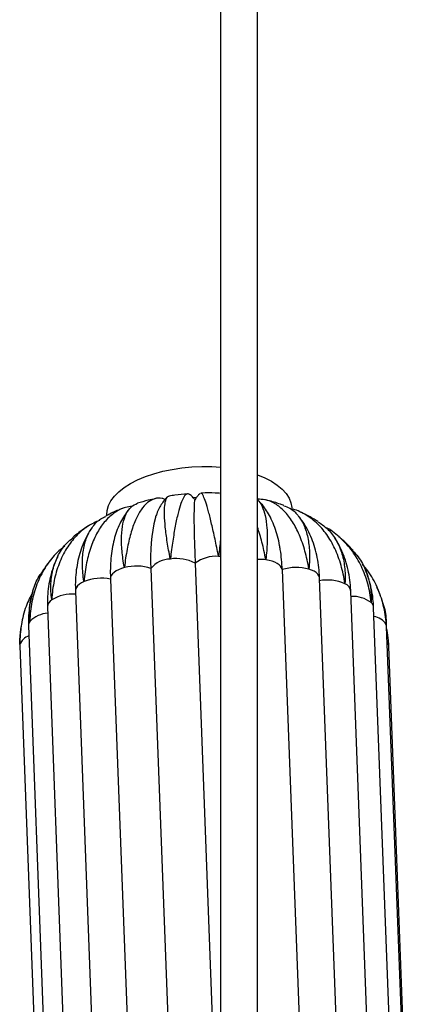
# Paper-space layout '_Trimétrica' of a CAD drawing. Header units: millimetres. Extents: x -318 to 318, y -356 to 1357.
# Tile 7 of 7: x -71 to 56, y 181 to 501. Entities that reach past the tile are written whole.
import ezdxf

# ---------------------------------------------------------------- set-up
doc = ezdxf.new("R2010")
doc.units = ezdxf.units.MM

psp = doc.layouts.new('_Trimétrica')

# ---------------------------------------------------------------- linework, layer by layer
at = {"color": 7, "linetype": 'Continuous', "lineweight": 25}
for p, q in [((-6, 1353.6), (-6, 67.85)), ((6, 67.85), (6, 1353.6)), ((-14.86, 345.54), (-13.75, 345.61)), ((-6.13, 346.78), (-6, 346.51)), ((-42.83, 339.85), (-42.82, 339.65)), ((32.81, 332.38), (32.37, 332.74)), ((-14.23, 324.17), (-6.98, 131.82)), ((-28.53, 322.45), (-21.29, 130.11)), ((14.02, 322.1), (21.27, 129.75)), ((-41.66, 319.03), (-34.41, 126.68)), ((33.4, 126.86), (26.15, 319.2)), ((-53.02, 315.11), (-45.78, 122.77)), ((43.5, 122.75), (36.25, 315.1)), ((-62.08, 309.95), (-54.84, 117.61)), ((50.91, 117.46), (43.66, 309.8)), ((-70.34, 305.18), (-70.42, 304.7)), ((-68.22, 303.91), (-60.97, 111.57)), ((55.12, 111.33), (47.88, 303.67)), ((-70.99, 300.22), (-71.01, 297.39)), ((-71.01, 297.39), (-63.77, 105.05)), ((55.86, 104.78), (48.61, 297.13))]:
    psp.add_line(p, q, dxfattribs=at)
at = {"color": 8, "linetype": 'Continuous', "lineweight": 25}
for p, q in [((-6, 326.36), (-6.61, 326.38)), ((-70.99, 297.76), (-71.01, 297.39))]:
    psp.add_line(p, q, dxfattribs=at)
at = {"color": 7, "linetype": 'Continuous', "lineweight": 25, "flags": 128}
for points in [[(-42.83, 339.85), (-42.73, 341.29), (-42.29, 342.86), (-41.51, 344.41), (-40.39, 345.92), (-38.95, 347.38), (-37.2, 348.75), (-35.17, 350.04), (-32.87, 351.22), (-30.34, 352.28), (-27.61, 353.2), (-24.7, 353.99), (-21.65, 354.62), (-18.5, 355.09), (-15.28, 355.39), (-12.04, 355.53), (-8.8, 355.5), (-6, 355.33)], [(6, 352.82), (8.35, 351.87), (10.52, 350.76), (12.41, 349.53), (14.01, 348.21), (15.3, 346.8), (16.25, 345.32), (16.86, 343.8), (17.12, 342.24), (17.13, 342.11)], [(-14.32, 344.64), (-14.39, 344.43), (-14.47, 343.81), (-14.53, 342.85), (-14.57, 341.54), (-14.59, 339.9), (-14.59, 337.95), (-14.56, 335.7), (-14.51, 333.17), (-14.43, 330.39), (-14.34, 327.38), (-14.23, 324.17)], [(14.02, 322.1), (13.84, 322.64), (13.5, 323.16), (13, 323.64), (12.37, 324.09), (11.6, 324.48), (10.73, 324.8), (9.76, 325.07), (8.71, 325.26)], [(-37.12, 322.73), (-38.11, 322.43), (-39.01, 322.06), (-39.81, 321.64), (-40.47, 321.17), (-41, 320.66), (-41.38, 320.13), (-41.6, 319.58), (-41.66, 319.03)]]:
    psp.add_lwpolyline(points, dxfattribs=at)
at = {"color": 8, "linetype": 'Continuous', "lineweight": 25, "flags": 128}
for points in [[(26.15, 319.2), (26.1, 319.56), (25.89, 320.1), (25.52, 320.62), (25.01, 321.1), (24.35, 321.53), (23.56, 321.91), (22.67, 322.23)], [(-50.23, 318.21), (-51.05, 317.79), (-51.73, 317.33), (-52.29, 316.83), (-52.69, 316.3), (-52.94, 315.75), (-53.03, 315.2), (-53.02, 315.11)], [(47.88, 303.67), (47.87, 303.77), (47.74, 304.31)]]:
    psp.add_lwpolyline(points, dxfattribs=at)
at = {"color": 7, "linetype": 'Continuous', "lineweight": 25}
for centre, radius, start, end in [((24.33, 326.22), 52.99, 166.1054, 184.0737), ((-7.32, 314.61), 11.8, 86.5683, 125.8552), ((-39.78, 320.33), 53.83, 1.8844, 8.8467), ((-33.29, 308.24), 14.99, 71.509, 104.8178), ((-22.15, 317.34), 8.18, 90.6283, 141.3012), ((-20.23, 312.98), 12.7, 61.7598, 99.0986), ((18.57, 307.48), 15.31, 74.4522, 107.281), ((-44.57, 304.21), 15.1, 78.8906, 112.0299), ((28.67, 304.96), 13.75, 65.7204, 101.0606)]:
    psp.add_arc(centre, radius, start, end, dxfattribs=at)
at = {"color": 8, "linetype": 'Continuous', "lineweight": 25}
for centre, radius, start, end in [((6.53, 309.54), 15.87, 82.1041, 91.9063), ((33.14, 314.58), 3.15, 9.5664, 67.9529), ((-53.94, 301.26), 12.9, 85.7782, 121.5501), ((36.8, 303.23), 10.17, 53.3529, 92.767), ((-59.31, 309.84), 2.78, 119.7631, 177.7263), ((41.3, 309.62), 2.36, 4.4368, 48.2935), ((-61.36, 298.96), 9.01, 94.1478, 135.3946), ((42.8, 301.01), 5.94, 33.7911, 80.6175), ((-66.04, 303.95), 2.18, 142.4318, 181.0538), ((-66.81, 296.31), 4.43, 106.845, 160.8052), ((46.38, 296.98), 2.24, 3.7854, 40.8056)]:
    psp.add_arc(centre, radius, start, end, dxfattribs=at)
at = {"color": 7, "linetype": 'Continuous', "lineweight": 25}
for points, knots in [([(-23.97, 344.83), (-24.29, 344.97), (-25.46, 345.49), (-27.39, 345.21), (-29.69, 343.99), (-31.77, 341.63), (-33.61, 338.23), (-35.13, 333.92), (-36.33, 328.76), (-36.9, 324.86), (-37.12, 322.77), (-37.12, 322.73)], [0, 0, 0, 0, 0.050782, 0.187446, 0.32031, 0.457029, 0.59016, 0.727169, 0.860296, 0.99729, 1, 1, 1, 1]), ([(-23.16, 345.65), (-23.41, 345.41), (-24.09, 344.77), (-24.99, 343.55), (-25.92, 341.99), (-26.63, 340.43), (-26.97, 339.34), (-27.11, 338.89)], [0, 0, 0, 0, 0.122082, 0.33133, 0.559899, 0.817851, 1, 1, 1, 1]), ([(-22.24, 325.52), (-22.25, 325.56), (-22.64, 327.47), (-23.3, 331.16), (-23.93, 335.94), (-24.2, 339.95), (-24.12, 343.03), (-23.66, 345.04), (-23.14, 345.98), (-22.68, 345.9), (-22.59, 345.88)], [0, 0, 0, 0, 0.003197, 0.16024, 0.321839, 0.478885, 0.640503, 0.797232, 0.95851, 1, 1, 1, 1]), ([(-16.64, 346.69), (-18.02, 346.57), (-20.02, 346.4), (-21.99, 346.06), (-22.6, 345.95)], [0, 0, 0, 0, 0.689558, 1, 1, 1, 1]), ([(-15.97, 346.48), (-16.29, 346.61), (-16.92, 346.86), (-17.88, 345.79), (-18.83, 343.7), (-19.76, 340.52), (-20.65, 336.41), (-21.48, 331.42), (-21.99, 327.61), (-22.24, 325.56), (-22.24, 325.52)], [0, 0, 0, 0, 0.1435565, 0.2835967, 0.427701, 0.5680226, 0.7124316, 0.8527502, 0.9971437, 1, 1, 1, 1]), ([(-14.16, 344.58), (-14.37, 344.87), (-14.83, 345.48), (-15.47, 346.13), (-15.91, 346.42), (-15.98, 346.47)], [0, 0, 0, 0, 0.415509, 0.906645, 1, 1, 1, 1]), ([(-12.57, 346.8), (-12.66, 346.73), (-13.08, 346.4), (-13.64, 345.7), (-14.14, 344.99), (-14.33, 344.6), (-14.37, 344.52)], [0, 0, 0, 0, 0.119045, 0.519576, 0.894115, 1, 1, 1, 1]), ([(-6.33, 346.86), (-6.8, 346.89), (-8.71, 347), (-10.72, 347.02), (-12.26, 346.93), (-12.35, 346.93)], [0, 0, 0, 0, 0.234344, 0.955429, 1, 1, 1, 1]), ([(-6.61, 326.38), (-6.62, 326.42), (-7.01, 328.38), (-7.78, 332.13), (-8.86, 336.98), (-9.87, 341.03), (-10.77, 344.11), (-11.54, 346.09), (-12.07, 346.99), (-12.29, 346.85), (-12.34, 346.81)], [0, 0, 0, 0, 0.00316, 0.158417, 0.31818, 0.473439, 0.633219, 0.788167, 0.947611, 1, 1, 1, 1]), ([(-34.58, 342.61), (-35.34, 342.53), (-37.34, 342.31), (-40.3, 340.73), (-43.37, 338.04), (-45.97, 334.3), (-48.02, 329.73), (-49.49, 324.37), (-50.06, 320.37), (-50.23, 318.25), (-50.23, 318.21)], [0, 0, 0, 0, 0.090133, 0.238909, 0.392002, 0.541077, 0.694494, 0.843565, 0.996966, 1, 1, 1, 1]), ([(-37.57, 341.98), (-37.75, 341.91), (-39.23, 341.39), (-41.12, 340.55), (-42.77, 339.68), (-43.2, 339.45)], [0, 0, 0, 0, 0.088031, 0.76321, 1, 1, 1, 1]), ([(-35.33, 342), (-35.34, 341.98), (-35.91, 341.43), (-36.85, 340.12), (-38.14, 338.06), (-39.23, 335.73), (-40.15, 333.15), (-40.86, 330.34), (-41.36, 327.32), (-41.65, 324.14), (-41.73, 321.36), (-41.68, 319.63), (-41.66, 319.03)], [0, 0, 0, 0, 0.003368, 0.10681, 0.214377, 0.326777, 0.443963, 0.564965, 0.688185, 0.811947, 0.935139, 1, 1, 1, 1]), ([(-37.12, 322.73), (-37.13, 322.77), (-37.49, 324.65), (-38, 328.28), (-38.15, 333.05), (-37.69, 337.13), (-36.63, 340.3), (-35.05, 342.62), (-33.58, 343.29), (-32.85, 343.63)], [0, 0, 0, 0, 0.00334, 0.167409, 0.336238, 0.500309, 0.669158, 0.8329, 1, 1, 1, 1]), ([(-26.98, 345.13), (-27.8, 344.96), (-29.79, 344.54), (-31.71, 343.95), (-32.84, 343.61)], [0, 0, 0, 0, 0.414208, 1, 1, 1, 1]), ([(13.39, 328.57), (13.32, 329.02), (13.1, 330.54), (12.53, 332.96), (11.65, 335.83), (10.57, 338.41), (9.34, 340.69), (7.98, 342.61), (6.85, 343.94), (6.11, 344.56), (5.94, 344.71)], [0, 0, 0, 0, 0.067923, 0.22677, 0.388118, 0.551401, 0.695737, 0.832275, 0.961018, 1, 1, 1, 1]), ([(5.95, 344.72), (5.97, 344.71), (6.6, 344.37), (7.5, 342.72), (8.58, 339.74), (9.14, 335.74), (9.22, 330.93), (8.94, 327.26), (8.71, 325.3), (8.71, 325.26)], [0, 0, 0, 0, 0.004563, 0.204795, 0.399771, 0.600426, 0.795397, 0.996031, 1, 1, 1, 1]), ([(22.67, 322.23), (22.66, 322.27), (22.33, 324.3), (21.46, 328.23), (19.69, 333.37), (17.42, 337.76), (14.77, 341.19), (11.75, 343.59), (8.81, 344.9), (6.82, 344.9), (6, 344.9)], [0, 0, 0, 0, 0.002982, 0.149502, 0.300273, 0.446795, 0.597584, 0.743811, 0.894282, 1, 1, 1, 1]), ([(14.56, 342.89), (14.19, 343.03), (12.5, 343.67), (10.54, 344.26), (8.93, 344.62), (8.7, 344.68)], [0, 0, 0, 0, 0.197616, 0.885805, 1, 1, 1, 1]), ([(14.53, 342.8), (15.19, 342.57), (16.93, 341.97), (19.14, 339.87), (21.13, 336.68), (22.41, 332.62), (22.98, 327.82), (22.87, 324.19), (22.67, 322.27), (22.67, 322.23)], [0, 0, 0, 0, 0.110869, 0.289718, 0.463871, 0.643098, 0.817248, 0.996455, 1, 1, 1, 1]), ([(-50.23, 318.21), (-50.24, 318.24), (-50.55, 320.09), (-50.9, 323.69), (-50.57, 328.51), (-49.42, 332.75), (-47.46, 336.13), (-45.34, 338.39), (-43.69, 339.12), (-43.15, 339.36)], [0, 0, 0, 0, 0.003659, 0.183406, 0.36837, 0.54812, 0.733105, 0.912494, 1, 1, 1, 1]), ([(34.32, 317.5), (34.32, 317.54), (34.04, 319.6), (33.2, 323.62), (31.22, 328.97), (28.52, 333.63), (25.22, 337.42), (21.32, 340.15), (18.42, 341.61), (16.75, 341.84), (16.64, 341.86)], [0, 0, 0, 0, 0.003296, 0.165219, 0.33184, 0.493765, 0.660405, 0.822004, 0.988294, 1, 1, 1, 1]), ([(26.15, 319.2), (26.12, 319.81), (26.03, 321.57), (25.7, 324.39), (25.06, 327.6), (24.17, 330.67), (23.03, 333.55), (21.63, 336.2), (20.35, 338.2), (19.46, 339.21), (19.19, 339.51)], [0, 0, 0, 0, 0.078069, 0.223034, 0.368517, 0.513832, 0.658298, 0.80107, 0.941318, 1, 1, 1, 1]), ([(25.59, 337.67), (25.18, 337.93), (23.67, 338.88), (21.8, 339.88), (20.31, 340.54), (20, 340.67)], [0, 0, 0, 0, 0.229926, 0.840895, 1, 1, 1, 1]), ([(-45.26, 338.07), (-46.49, 337.51), (-49.24, 336.26), (-52.82, 333.14), (-56.01, 329.02), (-58.43, 324.12), (-60.05, 318.53), (-60.57, 314.44), (-60.68, 312.3), (-60.69, 312.25)], [0, 0, 0, 0, 0.141403, 0.314109, 0.482283, 0.655354, 0.823524, 0.996577, 1, 1, 1, 1]), ([(-48.95, 336.17), (-49.94, 335.51), (-51.64, 334.37), (-53.22, 333.05), (-53.89, 332.49)], [0, 0, 0, 0, 0.575907, 1, 1, 1, 1]), ([(-47.65, 335.59), (-47.77, 335.43), (-48.46, 334.53), (-49.48, 332.71), (-50.7, 330.11), (-51.66, 327.3), (-52.39, 324.33), (-52.86, 321.19), (-53.08, 318.11), (-53.04, 316.05), (-53.02, 315.11)], [0, 0, 0, 0, 0.02983, 0.165811, 0.30389, 0.444241, 0.586779, 0.73119, 0.877016, 1, 1, 1, 1]), ([(8.71, 325.26), (8.7, 325.3), (8.33, 327.29), (7.51, 331.13), (6.5, 334.3), (6, 335.89)], [0, 0, 0, 0, 0.010051, 0.503839, 1, 1, 1, 1]), ([(25.57, 337.63), (26.6, 336.94), (28.84, 335.45), (31.42, 332.09), (33.36, 327.9), (34.39, 323.02), (34.46, 319.43), (34.33, 317.53), (34.32, 317.5)], [0, 0, 0, 0, 0.17428, 0.376738, 0.585093, 0.787546, 0.995879, 1, 1, 1, 1]), ([(42.88, 311.39), (42.87, 311.43), (42.66, 313.52), (41.9, 317.62), (39.84, 323.19), (36.88, 328.21), (33.09, 332.3), (30.11, 334.81), (28.32, 335.62), (28.19, 335.68)], [0, 0, 0, 0, 0.003947, 0.197847, 0.397373, 0.591276, 0.790825, 0.984338, 1, 1, 1, 1]), ([(-60.69, 312.25), (-60.69, 312.29), (-60.94, 314.11), (-61.1, 317.7), (-60.35, 322.64), (-58.56, 327.07), (-56.38, 330.38), (-54.49, 331.88), (-53.83, 332.41)], [0, 0, 0, 0, 0.0043936, 0.2202417, 0.4423531, 0.6582043, 0.8803411, 1, 1, 1, 1]), ([(36.25, 315.1), (36.21, 315.74), (36.12, 317.51), (35.74, 320.35), (35.02, 323.56), (34.02, 326.63), (32.72, 329.51), (31.7, 331.44), (31.05, 332.34), (31, 332.41)], [0, 0, 0, 0, 0.101288, 0.280277, 0.458711, 0.635924, 0.811652, 0.985733, 1, 1, 1, 1]), ([(-56.5, 329.7), (-57.5, 328.89), (-59.95, 326.89), (-63.02, 322.71), (-65.65, 317.49), (-67.3, 311.65), (-67.73, 307.49), (-67.77, 305.32), (-67.77, 305.28)], [0, 0, 0, 0, 0.143838, 0.35376, 0.569797, 0.779714, 0.995727, 1, 1, 1, 1]), ([(-6, 331.86), (-6.18, 330.12), (-6.37, 328.34), (-6.61, 326.42), (-6.61, 326.38)], [0, 0, 0, 0, 0.9797824, 1, 1, 1, 1]), ([(36.97, 328.25), (36.65, 328.61), (35.53, 329.9), (34.2, 331.21), (33.15, 332.09), (33.03, 332.19)], [0, 0, 0, 0, 0.260737, 0.913659, 1, 1, 1, 1]), ([(-58.75, 326.3), (-59.08, 325.62), (-59.85, 324.01), (-60.76, 321.3), (-61.52, 318.23), (-61.98, 315.03), (-62.14, 312.26), (-62.1, 310.55), (-62.08, 309.95)], [0, 0, 0, 0, 0.13762, 0.325496, 0.514496, 0.704761, 0.896324, 1, 1, 1, 1]), ([(36.89, 328.18), (37.48, 327.55), (39.27, 325.67), (41.21, 321.85), (42.69, 316.89), (42.94, 313.29), (42.88, 311.42), (42.88, 311.39)], [0, 0, 0, 0, 0.1429144, 0.4294361, 0.7078419, 0.9943329, 1, 1, 1, 1]), ([(-60.64, 325.71), (-61.22, 325), (-62.53, 323.39), (-63.66, 321.64), (-64.29, 320.65)], [0, 0, 0, 0, 0.440385, 1, 1, 1, 1]), ([(47.74, 304.31), (47.74, 304.36), (47.6, 306.46), (46.97, 310.64), (44.92, 316.42), (42.55, 320.88), (40.6, 323.07), (39.98, 323.76)], [0, 0, 0, 0, 0.005795, 0.290494, 0.583453, 0.868156, 1, 1, 1, 1]), ([(-67.77, 305.28), (-67.77, 305.32), (-67.95, 307.12), (-67.94, 310.74), (-66.72, 315.78), (-65.43, 319.14), (-64.32, 320.58), (-64.27, 320.64)], [0, 0, 0, 0, 0.006572, 0.329433, 0.661663, 0.984529, 1, 1, 1, 1]), ([(43.66, 309.8), (43.62, 310.46), (43.53, 312.23), (43.12, 315.08), (42.34, 318.28), (41.63, 320.55), (41.1, 321.69), (41.02, 321.85)], [0, 0, 0, 0, 0.157482, 0.42511, 0.691895, 0.957509, 1, 1, 1, 1]), ([(-66.78, 314.96), (-67.59, 313.37), (-69.32, 309.98), (-70.72, 304.19), (-71.04, 299.97), (-70.99, 297.8), (-70.99, 297.76)], [0, 0, 0, 0, 0.298622, 0.640858, 0.993034, 1, 1, 1, 1]), ([(-67.06, 314.25), (-67.3, 313.28), (-67.8, 311.24), (-68.18, 308.05), (-68.27, 305.57), (-68.23, 304.19), (-68.22, 303.91)], [0, 0, 0, 0, 0.2897282, 0.6049652, 0.920715, 1, 1, 1, 1]), ([(46.32, 312.38), (46.13, 312.98), (45.68, 314.34), (45.08, 315.64), (44.74, 316.37)], [0, 0, 0, 0, 0.435763, 1, 1, 1, 1]), ([(46.22, 312.35), (46.54, 311.52), (47.5, 308.97), (47.72, 306.21), (47.74, 304.35), (47.74, 304.31)], [0, 0, 0, 0, 0.322818, 0.986864, 1, 1, 1, 1]), ([(47.88, 303.67), (47.84, 304.34), (47.76, 306.03), (47.48, 307.7), (47.31, 308.71)], [0, 0, 0, 0, 0.3931592, 1, 1, 1, 1]), ([(-70.57, 303.89), (-70.65, 303.53), (-70.75, 303.06), (-70.79, 302.59), (-70.8, 302.49)], [0, 0, 0, 0, 0.786109, 1, 1, 1, 1]), ([(-70.99, 297.76), (-70.99, 297.8), (-71.08, 299.37), (-70.91, 300.95), (-70.75, 302.49)], [0, 0, 0, 0, 0.02287, 1, 1, 1, 1]), ([(48.61, 297.13), (48.57, 297.79), (48.47, 299.56), (48.24, 301.48), (47.94, 302.7), (47.91, 302.84)], [0, 0, 0, 0, 0.345788, 0.923983, 1, 1, 1, 1])]:
    psp.add_open_spline(points, degree=3, knots=knots, dxfattribs=at)

doc.saveas('drawing.dxf')
